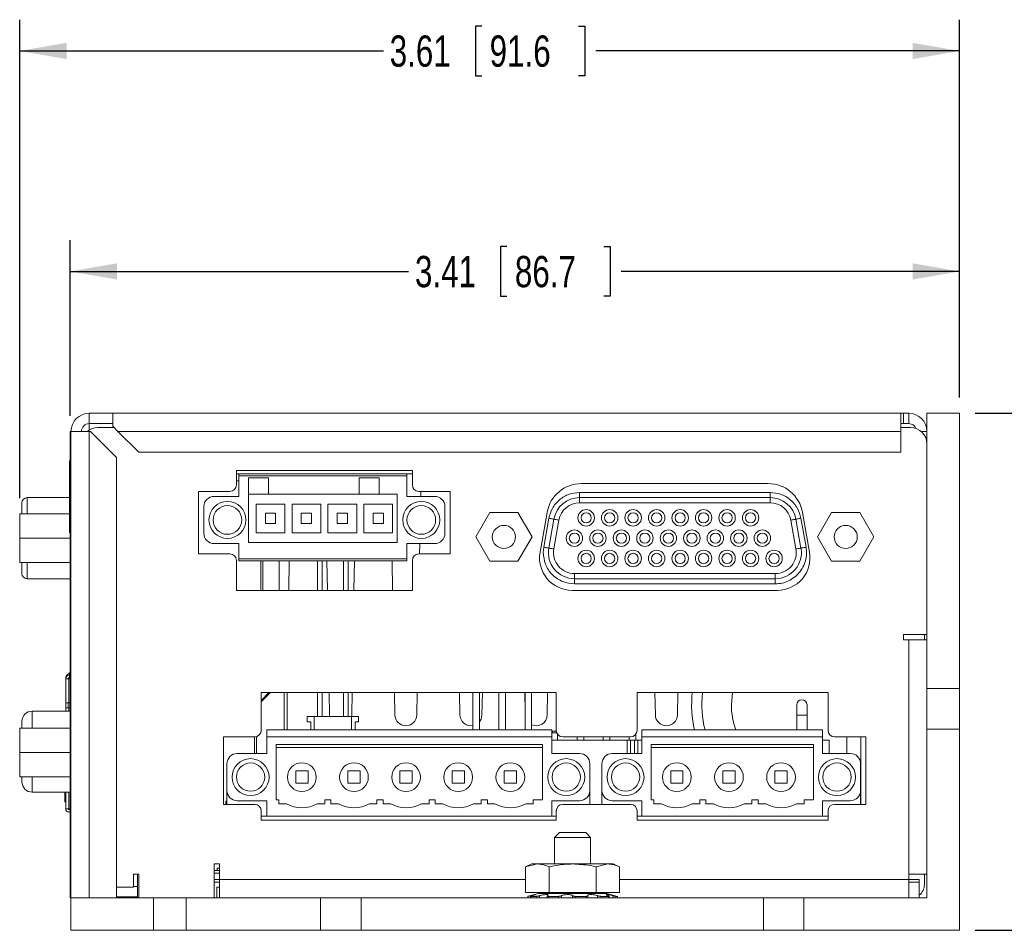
# Model space of a CAD drawing. Header units: inches. Extents: x 0.5 to 21.6, y 0.5 to 16.5.
# Tile 9 of 18: x 13.5 to 17.2, y 4.1 to 7.6. Entities that reach past the tile are written whole.
import ezdxf

# ---------------------------------------------------------------- set-up
doc = ezdxf.new("R2010")
doc.units = ezdxf.units.IN
doc.header["$MEASUREMENT"] = 0
doc.layers.add('2', color=179, linetype='Continuous')
doc.styles.add('SLDTEXTSTYLE1', font='TXT', dxfattribs={"width": 0.75})
doc.dimstyles.new('SLDDIMSTYLE0', dxfattribs={"dimtxt": 0.12, "dimasz": 0.18, "dimexe": 0, "dimexo": 0.0625, "dimgap": 0.03, "dimtad": 0, "dimtih": 1, "dimtoh": 1, "dimrnd": 1e-09, "dimzin": 12, "dimdsep": 46, "dimtxsty": 'SLDTEXTSTYLE1', "dimsah": 1, "dimcen": 0.09, "dimadec": 0, "dimazin": 3, "dimtfac": 1, "dimtofl": 0, "dimtmove": 0, "dimatfit": 3, "dimfxl": 1, "dimfrac": 2, "dimtolj": 1, "dimtzin": 12, "dimarcsym": 0})

# ---------------------------------------------------------------- blocks, each defined once
blk = doc.blocks.new('_D_17')
at = {"layer": '2'}
for p, q in [((17.1368, 6.0967), (18.0368, 6.0967)), ((17.9168, 6.0967), (17.9168, 5.2238)), ((17.8864, 5.1994), (17.862, 5.1994)), ((17.862, 5.1994), (17.862, 5.0089)), ((18.2576, 5.1994), (18.282, 5.1994)), ((18.282, 5.1994), (18.282, 5.0089)), ((17.862, 5.0089), (17.8864, 5.0089)), ((18.282, 5.0089), (18.2576, 5.0089)), ((17.9168, 4.1117), (17.9168, 4.9845)), ((17.1368, 4.1117), (18.0368, 4.1117))]:
    blk.add_line(p, q, dxfattribs=at)
for points in [[(17.9168, 6.0967), (17.8856, 5.9167), (17.9481, 5.9167)], [(17.9168, 4.1117), (17.9481, 4.2917), (17.8856, 4.2917)]]:
    blk.add_solid(points, dxfattribs=at)
at = {"layer": '2', "char_height": 0.12, "attachment_point": 1, "style": 'SLDTEXTSTYLE1'}
for s, insert in [('1.99', (17.5334, 5.1636)), ('50.4', (17.9168, 5.1636))]:
    blk.add_mtext(s, dxfattribs=dict(at, insert=insert))
blk = doc.blocks.new('_D_18')
at = {"layer": '2'}
for p, q in [((13.6638, 6.0867), (13.6638, 6.7611)), ((15.3399, 6.7364), (15.3155, 6.7364)), ((15.3155, 6.7364), (15.3155, 6.5459)), ((15.7111, 6.7364), (15.7355, 6.7364)), ((15.7355, 6.7364), (15.7355, 6.5459)), ((17.0768, 6.1567), (17.0768, 6.7611)), ((13.6638, 6.6411), (14.9625, 6.6411)), ((17.0768, 6.6411), (15.7781, 6.6411)), ((15.3155, 6.5459), (15.3399, 6.5459)), ((15.7355, 6.5459), (15.7111, 6.5459))]:
    blk.add_line(p, q, dxfattribs=at)
for points in [[(13.6638, 6.6411), (13.8438, 6.6099), (13.8438, 6.6724)], [(17.0768, 6.6411), (16.8968, 6.6724), (16.8968, 6.6099)]]:
    blk.add_solid(points, dxfattribs=at)
at = {"layer": '2', "char_height": 0.12, "attachment_point": 1, "style": 'SLDTEXTSTYLE1'}
for s, insert in [('3.41', (14.9869, 6.7006)), ('86.7', (15.3703, 6.7006))]:
    blk.add_mtext(s, dxfattribs=dict(at, insert=insert))
blk = doc.blocks.new('_D_19')
at = {"layer": '2'}
for p, q in [((13.47, 5.7702), (13.47, 7.6075)), ((17.0768, 6.1567), (17.0768, 7.6075)), ((15.2429, 7.5828), (15.2186, 7.5828)), ((15.2186, 7.5828), (15.2186, 7.3923)), ((15.6142, 7.5828), (15.6386, 7.5828)), ((15.6386, 7.5828), (15.6386, 7.3923)), ((13.47, 7.4875), (14.8656, 7.4875)), ((17.0768, 7.4875), (15.6812, 7.4875)), ((15.2186, 7.3923), (15.2429, 7.3923)), ((15.6386, 7.3923), (15.6142, 7.3923))]:
    blk.add_line(p, q, dxfattribs=at)
for points in [[(13.47, 7.4875), (13.65, 7.4563), (13.65, 7.5188)], [(17.0768, 7.4875), (16.8968, 7.5188), (16.8968, 7.4563)]]:
    blk.add_solid(points, dxfattribs=at)
at = {"layer": '2', "char_height": 0.12, "attachment_point": 1, "style": 'SLDTEXTSTYLE1'}
for s, insert in [('3.61', (14.8899, 7.547)), ('91.6', (15.2734, 7.547))]:
    blk.add_mtext(s, dxfattribs=dict(at, insert=insert))

msp = doc.modelspace()

# ---------------------------------------------------------------- linework, layer by layer
at = {"color": 7, "linetype": 'Continuous', "lineweight": 15}
for p, q in [((13.7368, 6.0567), (13.7368, 6.0967)), ((13.7368, 6.0967), (13.8268, 6.0967)), ((13.8268, 6.0967), (16.8518, 6.0967)), ((13.8268, 6.0467), (13.8268, 6.0967)), ((16.8518, 6.0967), (16.8518, 6.0267)), ((16.8618, 6.0967), (16.8518, 6.0967)), ((16.8618, 6.0567), (16.8618, 6.0967)), ((16.8818, 6.0967), (16.8618, 6.0967)), ((16.8818, 6.0567), (16.8818, 6.0967)), ((16.9518, 6.0967), (16.9518, 5.0397)), ((17.0768, 6.0967), (16.9518, 6.0967)), ((17.0768, 5.0397), (17.0768, 6.0967)), ((13.7368, 6.0567), (13.8268, 6.0567)), ((13.7368, 6.0567), (13.7368, 6.0324)), ((16.8618, 6.0567), (16.8518, 6.0567)), ((16.8618, 6.0567), (16.8818, 6.0567)), ((16.9508, 6.0385), (16.9508, 6.0467)), ((16.9508, 6.0467), (16.9518, 6.0467)), ((13.6638, 5.9967), (13.6638, 6.0267)), ((13.6638, 6.0267), (13.6668, 6.0267)), ((13.6668, 4.2367), (13.6668, 6.0267)), ((13.6668, 6.0267), (13.7368, 6.0267)), ((13.7368, 4.2367), (13.7368, 6.0267)), ((13.7418, 6.0267), (13.7368, 6.0267)), ((13.8418, 5.9267), (13.7418, 6.0267)), ((13.7698, 6.0418), (13.8317, 6.0418)), ((13.8468, 6.0267), (13.9268, 5.9467)), ((13.8468, 6.0267), (16.8518, 6.0267)), ((16.8518, 6.0418), (16.8888, 6.0418)), ((16.8518, 5.9467), (16.8518, 6.0267)), ((13.6638, 4.2667), (13.6638, 5.9967)), ((13.6638, 5.9967), (13.6668, 5.9967)), ((13.6668, 4.2667), (13.6668, 5.9967)), ((13.9268, 5.9467), (16.8518, 5.9467)), ((13.6638, 5.9142), (13.6608, 5.9142)), ((13.6608, 5.8977), (13.6608, 5.9142)), ((13.6608, 5.6557), (13.6608, 5.8977)), ((13.6608, 5.8977), (13.6638, 5.8977)), ((13.8418, 4.2367), (13.8418, 5.9267)), ((14.9768, 5.8767), (14.3018, 5.8767)), ((14.3018, 5.8767), (14.3018, 5.8217)), ((14.3105, 5.8642), (14.3018, 5.8642)), ((14.3105, 5.8642), (14.3105, 5.8563)), ((14.9561, 5.8642), (14.3105, 5.8642)), ((14.9561, 5.8563), (14.9561, 5.8642)), ((14.9768, 5.8642), (14.9561, 5.8642)), ((14.9768, 5.8217), (14.9768, 5.8767)), ((14.3105, 5.837), (14.3018, 5.837)), ((14.3105, 5.8563), (14.3105, 5.7776)), ((14.3105, 5.8563), (14.9561, 5.8563)), ((14.4246, 5.8484), (14.3479, 5.8484)), ((14.3479, 5.8484), (14.3479, 5.6004)), ((14.4246, 5.8484), (14.4246, 5.7854)), ((14.8498, 5.8484), (14.7731, 5.8484)), ((14.7731, 5.7854), (14.7731, 5.8484)), ((14.8498, 5.8484), (14.8498, 5.7854)), ((14.9561, 5.8563), (14.9561, 5.7776)), ((16.3422, 5.8267), (15.6259, 5.8267)), ((14.2768, 5.7967), (14.1568, 5.7967)), ((14.1568, 5.7967), (14.1568, 5.5567)), ((14.3479, 5.7854), (14.4246, 5.7854)), ((14.7731, 5.7854), (14.4246, 5.7854)), ((14.7731, 5.7854), (14.8498, 5.7854)), ((14.9187, 5.7854), (14.8498, 5.7854)), ((14.9187, 5.6004), (14.9187, 5.7854)), ((15.1218, 5.7967), (15.0018, 5.7967)), ((15.0088, 5.7776), (15.0091, 5.7967)), ((15.1218, 5.5567), (15.1218, 5.7967)), ((15.6185, 5.7726), (15.6185, 5.7923)), ((15.6185, 5.7923), (16.3502, 5.7923)), ((16.3502, 5.7726), (16.3502, 5.7923)), ((13.4785, 5.7529), (13.4785, 5.7102)), ((13.6608, 5.7726), (13.4982, 5.7726)), ((14.216, 5.7776), (14.3105, 5.7776)), ((14.3774, 5.748), (14.3774, 5.6378)), ((14.4876, 5.748), (14.3774, 5.748)), ((14.4876, 5.6378), (14.4876, 5.748)), ((14.5152, 5.748), (14.5152, 5.6378)), ((14.6254, 5.748), (14.5152, 5.748)), ((14.6254, 5.6378), (14.6254, 5.748)), ((14.653, 5.748), (14.653, 5.6378)), ((14.7632, 5.748), (14.653, 5.748)), ((14.7632, 5.6378), (14.7632, 5.748)), ((14.901, 5.748), (14.7908, 5.748)), ((14.7908, 5.748), (14.7908, 5.6378)), ((14.901, 5.6378), (14.901, 5.748)), ((14.9561, 5.7776), (15.0624, 5.7776)), ((16.3502, 5.7726), (15.6185, 5.7726)), ((15.6185, 5.7726), (15.6185, 5.7529)), ((15.6185, 5.7529), (16.3502, 5.7529)), ((16.3502, 5.7726), (16.3502, 5.7529)), ((13.47, 5.7102), (13.6608, 5.7102)), ((13.47, 5.6167), (13.47, 5.7102)), ((14.1766, 5.6358), (14.1766, 5.7382)), ((14.4522, 5.7126), (14.4128, 5.7126)), ((14.4128, 5.7126), (14.4128, 5.6732)), ((14.4522, 5.6732), (14.4522, 5.7126)), ((14.59, 5.7126), (14.5506, 5.7126)), ((14.5506, 5.7126), (14.5506, 5.6732)), ((14.59, 5.6732), (14.59, 5.7126)), ((14.7278, 5.7126), (14.6884, 5.7126)), ((14.6884, 5.7126), (14.6884, 5.6732)), ((14.7278, 5.6732), (14.7278, 5.7126)), ((14.8262, 5.7126), (14.8262, 5.6732)), ((14.8656, 5.7126), (14.8262, 5.7126)), ((14.8656, 5.6732), (14.8656, 5.7126)), ((15.1018, 5.7382), (15.1018, 5.6358)), ((15.2741, 5.7152), (15.2201, 5.6217)), ((15.3821, 5.7152), (15.2741, 5.7152)), ((15.4361, 5.6217), (15.3821, 5.7152)), ((15.4939, 5.7159), (15.467, 5.5634)), ((16.501, 5.5634), (16.4741, 5.7159)), ((16.5859, 5.7152), (16.532, 5.6217)), ((16.6939, 5.7152), (16.5859, 5.7152)), ((16.7479, 5.6217), (16.6939, 5.7152)), ((14.4128, 5.6732), (14.4522, 5.6732)), ((14.5506, 5.6732), (14.59, 5.6732)), ((14.6884, 5.6732), (14.7278, 5.6732)), ((14.8262, 5.6732), (14.8656, 5.6732)), ((15.4811, 5.5824), (15.5006, 5.6934)), ((15.52, 5.69), (15.5005, 5.579)), ((15.5198, 5.5756), (15.5394, 5.6866)), ((16.4293, 5.6866), (16.4489, 5.5756)), ((16.4683, 5.579), (16.4487, 5.69)), ((16.4681, 5.6934), (16.4877, 5.5824)), ((13.6608, 5.6557), (13.6638, 5.6557)), ((13.6608, 5.6392), (13.6608, 5.6557)), ((13.6608, 5.6392), (13.6638, 5.6392)), ((14.3774, 5.6378), (14.4876, 5.6378)), ((14.5152, 5.6378), (14.6254, 5.6378)), ((14.653, 5.6378), (14.7632, 5.6378)), ((14.7908, 5.6378), (14.901, 5.6378)), ((13.47, 5.5232), (13.47, 5.6167)), ((13.47, 5.6167), (13.6638, 5.6167)), ((14.3105, 5.5964), (14.216, 5.5964)), ((14.3105, 5.5374), (14.3105, 5.5964)), ((14.3479, 5.6004), (14.9187, 5.6004)), ((15.0624, 5.5964), (14.9561, 5.5964)), ((14.9561, 5.5964), (14.9561, 5.5374)), ((15.0049, 5.5567), (15.0056, 5.5964)), ((15.2201, 5.6217), (15.2741, 5.5282)), ((15.3821, 5.5282), (15.4361, 5.6217)), ((16.532, 5.6217), (16.5859, 5.5282)), ((16.6939, 5.5282), (16.7479, 5.6217)), ((14.1568, 5.5567), (14.2768, 5.5567)), ((15.0018, 5.5567), (15.1218, 5.5567)), ((15.4793, 5.5616), (15.4811, 5.5824)), ((13.47, 5.5232), (13.6638, 5.5232)), ((13.4785, 5.5232), (13.4785, 5.4813)), ((14.3018, 5.5317), (14.3018, 5.4167)), ((14.9561, 5.5374), (14.3105, 5.5374)), ((14.3105, 5.5374), (14.3105, 5.5295)), ((14.3105, 5.5295), (14.9561, 5.5295)), ((14.403, 5.5295), (14.403, 5.4167)), ((14.4656, 5.5295), (14.4656, 5.4167)), ((14.5025, 5.4167), (14.5044, 5.5295)), ((14.6128, 5.5295), (14.6128, 5.4167)), ((14.6308, 5.5295), (14.6308, 5.4167)), ((14.6492, 5.5295), (14.6512, 5.4167)), ((14.7128, 5.5295), (14.7128, 5.4167)), ((14.7308, 5.5295), (14.7308, 5.4167)), ((14.7525, 5.4167), (14.7544, 5.5295)), ((14.8992, 5.5295), (14.9012, 5.4167)), ((14.9561, 5.5374), (14.9561, 5.5295)), ((14.9768, 5.4167), (14.9768, 5.5317)), ((15.2741, 5.5282), (15.3821, 5.5282)), ((16.5859, 5.5282), (16.6939, 5.5282)), ((15.5989, 5.4813), (15.5989, 5.4616)), ((16.3698, 5.4813), (15.5989, 5.4813)), ((16.3698, 5.4616), (16.3698, 5.4813)), ((13.4982, 5.4616), (13.6638, 5.4616)), ((15.5989, 5.4616), (16.3698, 5.4616)), ((15.5989, 5.4419), (15.5989, 5.4616)), ((16.3698, 5.4419), (15.5989, 5.4419)), ((16.3698, 5.4616), (16.3698, 5.4419)), ((14.3018, 5.4167), (14.9768, 5.4167)), ((15.5901, 5.4167), (16.3779, 5.4167)), ((16.9518, 5.2467), (16.8618, 5.2467)), ((16.8618, 5.2467), (16.8618, 5.2267)), ((16.8618, 5.2267), (16.8818, 5.2267)), ((16.8818, 4.3267), (16.8818, 5.2267)), ((16.8818, 5.2267), (16.9518, 5.2267)), ((16.9418, 5.2267), (16.9418, 5.2467)), ((13.6638, 5.1013), (13.6617, 5.1)), ((13.6467, 4.9856), (13.6467, 5.0777)), ((13.6467, 5.0777), (13.6585, 5.0777)), ((13.6617, 5.1), (13.6585, 5.0982)), ((13.6585, 5.0982), (13.6624, 5.0915)), ((13.6585, 5.0777), (13.6585, 4.9856)), ((13.6585, 5.0777), (13.6638, 5.0777)), ((13.6605, 5.0915), (13.6605, 5.0817)), ((13.6638, 5.0915), (13.6605, 5.0915)), ((13.6605, 5.0817), (13.6638, 5.0817)), ((13.6638, 5.0963), (13.6617, 5.1)), ((13.6624, 5.0777), (13.6624, 5.0797)), ((13.6624, 5.0797), (13.6638, 5.0797)), ((17.0768, 5.0397), (16.9518, 5.0397)), ((16.9518, 4.8837), (16.9518, 5.0397)), ((17.0768, 4.8837), (17.0768, 5.0397)), ((15.5293, 5.0242), (14.3968, 5.0242)), ((14.3968, 5.0242), (14.3968, 4.8792)), ((14.3968, 4.9889), (14.4321, 5.0242)), ((14.4266, 5.0242), (14.3968, 4.9944)), ((14.4967, 5.0242), (14.4967, 4.8809)), ((14.6128, 5.0242), (14.6128, 4.9322)), ((14.6308, 5.0242), (14.6308, 4.9322)), ((14.658, 5.0242), (14.6595, 4.9382)), ((14.7128, 5.0242), (14.7128, 4.9322)), ((14.7308, 5.0242), (14.7308, 4.9322)), ((14.7441, 4.9382), (14.7456, 5.0242)), ((14.908, 5.0242), (14.9095, 4.9382)), ((14.9941, 4.9382), (14.9956, 5.0242)), ((15.158, 5.0242), (15.1595, 4.9382)), ((15.2093, 4.8809), (15.2093, 5.0242)), ((15.2343, 4.8809), (15.2343, 5.0242)), ((15.2441, 4.9382), (15.2456, 5.0242)), ((15.3093, 4.8809), (15.3093, 5.0242)), ((15.3343, 4.8809), (15.3343, 5.0242)), ((15.408, 5.0242), (15.4093, 4.9509)), ((15.4093, 4.8809), (15.4093, 5.0242)), ((15.4343, 4.8809), (15.4343, 5.0242)), ((15.4941, 4.9382), (15.4956, 5.0242)), ((15.5293, 4.8792), (15.5293, 5.0242)), ((16.5721, 5.0242), (15.8391, 5.0242)), ((15.8391, 5.0242), (15.8391, 4.8792)), ((15.908, 5.0242), (15.9095, 4.9382)), ((15.9941, 4.9382), (15.9956, 5.0242)), ((16.2012, 4.9771), (16.2053, 5.0242)), ((16.5721, 4.8792), (16.5721, 5.0242)), ((13.5179, 4.9531), (13.6638, 4.9531)), ((13.6585, 4.9856), (13.6467, 4.9856)), ((13.6467, 4.9856), (13.6467, 4.9659)), ((13.6467, 4.9531), (13.6467, 4.9659)), ((13.6467, 4.9659), (13.6581, 4.9659)), ((13.6565, 4.9659), (13.6565, 4.9856)), ((13.6581, 4.9659), (13.6581, 4.9657)), ((13.6632, 4.9659), (13.6581, 4.9659)), ((13.6581, 4.9657), (13.6585, 4.9657)), ((13.6581, 4.9657), (13.6632, 4.9657)), ((13.6638, 4.9856), (13.6585, 4.9856)), ((13.6638, 4.9654), (13.6585, 4.9657)), ((13.6585, 4.9657), (13.6634, 4.9657)), ((13.6624, 4.9659), (13.6624, 4.9856)), ((13.6632, 4.9657), (13.6632, 4.9659)), ((13.6634, 4.9657), (13.6632, 4.9657)), ((13.6638, 4.9657), (13.6634, 4.9657)), ((16.4521, 4.9771), (16.4521, 4.9377)), ((16.4915, 4.9377), (16.4915, 4.9771)), ((14.5738, 4.9122), (14.5738, 4.9322)), ((14.5738, 4.9322), (14.5998, 4.9322)), ((14.5738, 4.9122), (14.5868, 4.9122)), ((14.5868, 4.9122), (14.5868, 4.8809)), ((14.5998, 4.8809), (14.5998, 4.9322)), ((14.5998, 4.9322), (14.7438, 4.9322)), ((14.6595, 4.9382), (14.6601, 4.9322)), ((14.7436, 4.9322), (14.7441, 4.9382)), ((14.7438, 4.8809), (14.7438, 4.9322)), ((14.7438, 4.9322), (14.7698, 4.9322)), ((14.7568, 4.9122), (14.7698, 4.9122)), ((14.7568, 4.8809), (14.7568, 4.9122)), ((14.7698, 4.9122), (14.7698, 4.9322)), ((16.4521, 4.9377), (16.4521, 4.8809)), ((16.4915, 4.8809), (16.4915, 4.9377)), ((13.47, 4.7947), (13.47, 4.8882)), ((13.47, 4.8882), (13.6638, 4.8882)), ((14.419, 4.8545), (14.419, 4.8809)), ((14.419, 4.8809), (15.5123, 4.8809)), ((15.5123, 4.8809), (15.5123, 4.8545)), ((15.5123, 4.8726), (15.5163, 4.8767)), ((15.5163, 4.8767), (15.5273, 4.8767)), ((15.5298, 4.8742), (15.5273, 4.8767)), ((15.858, 4.8545), (15.858, 4.8809)), ((15.858, 4.8809), (16.5513, 4.8809)), ((16.5513, 4.8809), (16.5513, 4.8545)), ((16.9518, 4.8837), (16.9518, 4.2367)), ((17.0768, 4.8837), (16.9518, 4.8837)), ((17.0768, 4.1117), (17.0768, 4.8837)), ((14.3718, 4.8542), (14.2518, 4.8542)), ((14.2518, 4.8542), (14.2518, 4.5952)), ((14.3711, 4.8542), (14.3711, 4.7903)), ((14.3786, 4.8551), (14.3786, 4.7903)), ((14.419, 4.7903), (14.419, 4.8545)), ((14.419, 4.8545), (15.5123, 4.8545)), ((15.5312, 4.8697), (15.5123, 4.8697)), ((15.5123, 4.7903), (15.5123, 4.8545)), ((15.5123, 4.8422), (15.8013, 4.8422)), ((15.5343, 4.8642), (15.5343, 4.8422)), ((15.8141, 4.8542), (15.5543, 4.8542)), ((15.6093, 4.8542), (15.6093, 4.8422)), ((15.6343, 4.8542), (15.6343, 4.8422)), ((15.7093, 4.8542), (15.7093, 4.8422)), ((15.7343, 4.8542), (15.7343, 4.8422)), ((15.8013, 4.8422), (15.8013, 4.7903)), ((15.8013, 4.8422), (15.8143, 4.8422)), ((15.8093, 4.8542), (15.8093, 4.8422)), ((15.8143, 4.8422), (15.8143, 4.7903)), ((15.8143, 4.8422), (15.8293, 4.8422)), ((15.8293, 4.7903), (15.8293, 4.8422)), ((15.8293, 4.8422), (15.8423, 4.8422)), ((15.8343, 4.8644), (15.8343, 4.8422)), ((15.8423, 4.7903), (15.8423, 4.8422)), ((15.8423, 4.8422), (15.858, 4.8422)), ((15.858, 4.7903), (15.858, 4.8545)), ((15.858, 4.8545), (16.5513, 4.8545)), ((16.5513, 4.7903), (16.5513, 4.8545)), ((16.5513, 4.8422), (16.5768, 4.8422)), ((16.5768, 4.8422), (16.5768, 4.7903)), ((16.7171, 4.8542), (16.5971, 4.8542)), ((16.6436, 4.7903), (16.6436, 4.8542)), ((16.6977, 4.5952), (16.6977, 4.8542)), ((16.7171, 4.5952), (16.7171, 4.8542)), ((15.4768, 4.8245), (14.4544, 4.8245)), ((14.4544, 4.8245), (14.4544, 4.6132)), ((14.4544, 4.8139), (15.4768, 4.8139)), ((15.4768, 4.6132), (15.4768, 4.8245)), ((16.5158, 4.8245), (15.8934, 4.8245)), ((15.8934, 4.8245), (15.8934, 4.6132)), ((15.8934, 4.8139), (16.5158, 4.8139)), ((16.5158, 4.6132), (16.5158, 4.8245)), ((13.47, 4.7012), (13.47, 4.7947)), ((13.47, 4.7947), (13.6638, 4.7947)), ((14.3048, 4.7903), (14.419, 4.7903)), ((15.5123, 4.7903), (15.6186, 4.7903)), ((15.7438, 4.7903), (15.858, 4.7903)), ((16.5513, 4.7903), (16.6576, 4.7903)), ((14.2654, 4.6486), (14.2654, 4.751)), ((14.5292, 4.7234), (14.5292, 4.6761)), ((14.5764, 4.7234), (14.5292, 4.7234)), ((14.5764, 4.6761), (14.5764, 4.7234)), ((14.7292, 4.7234), (14.7292, 4.6761)), ((14.7764, 4.7234), (14.7292, 4.7234)), ((14.7764, 4.6761), (14.7764, 4.7234)), ((14.9292, 4.7234), (14.9292, 4.6761)), ((14.9764, 4.7234), (14.9292, 4.7234)), ((14.9764, 4.6761), (14.9764, 4.7234)), ((15.1292, 4.7234), (15.1292, 4.6761)), ((15.1764, 4.7234), (15.1292, 4.7234)), ((15.1764, 4.6761), (15.1764, 4.7234)), ((15.3292, 4.7234), (15.3292, 4.6761)), ((15.3764, 4.7234), (15.3292, 4.7234)), ((15.3764, 4.6761), (15.3764, 4.7234)), ((15.6579, 4.751), (15.6579, 4.6486)), ((15.7044, 4.6486), (15.7044, 4.751)), ((15.9682, 4.7234), (15.9682, 4.6761)), ((16.0154, 4.7234), (15.9682, 4.7234)), ((16.0154, 4.6761), (16.0154, 4.7234)), ((16.1682, 4.7234), (16.1682, 4.6761)), ((16.2154, 4.7234), (16.1682, 4.7234)), ((16.2154, 4.6761), (16.2154, 4.7234)), ((16.3682, 4.7234), (16.3682, 4.6761)), ((16.4154, 4.7234), (16.3682, 4.7234)), ((16.4154, 4.6761), (16.4154, 4.7234)), ((16.6969, 4.751), (16.6969, 4.6486)), ((13.47, 4.7012), (13.6638, 4.7012)), ((14.2654, 4.6486), (14.2654, 4.5952)), ((14.5292, 4.6761), (14.5764, 4.6761)), ((14.7292, 4.6761), (14.7764, 4.6761)), ((14.9292, 4.6761), (14.9764, 4.6761)), ((15.1292, 4.6761), (15.1764, 4.6761)), ((15.3292, 4.6761), (15.3764, 4.6761)), ((15.6579, 4.5952), (15.6579, 4.6486)), ((15.7044, 4.6486), (15.7044, 4.5952)), ((15.9682, 4.6761), (16.0154, 4.6761)), ((16.1682, 4.6761), (16.2154, 4.6761)), ((16.3682, 4.6761), (16.4154, 4.6761)), ((16.6969, 4.5952), (16.6969, 4.6486)), ((13.6638, 4.6421), (13.5179, 4.6421)), ((13.6427, 4.6421), (13.6427, 4.6053)), ((13.6467, 4.5785), (13.6467, 4.6421)), ((14.4544, 4.6132), (14.4646, 4.6132)), ((14.4646, 4.5974), (14.4646, 4.6132)), ((14.641, 4.6132), (14.641, 4.5974)), ((14.641, 4.6132), (14.6646, 4.6132)), ((14.6646, 4.5974), (14.6646, 4.6132)), ((14.841, 4.6132), (14.841, 4.5974)), ((14.841, 4.6132), (14.8646, 4.6132)), ((14.8646, 4.5974), (14.8646, 4.6132)), ((15.041, 4.6132), (15.041, 4.5974)), ((15.041, 4.6132), (15.0646, 4.6132)), ((15.0646, 4.5974), (15.0646, 4.6132)), ((15.241, 4.6132), (15.241, 4.5974)), ((15.241, 4.6132), (15.2646, 4.6132)), ((15.2646, 4.5974), (15.2646, 4.6132)), ((15.441, 4.6132), (15.441, 4.5974)), ((15.441, 4.6132), (15.4768, 4.6132)), ((15.8934, 4.6132), (15.9036, 4.6132)), ((15.9036, 4.5974), (15.9036, 4.6132)), ((16.08, 4.6132), (16.08, 4.5974)), ((16.08, 4.6132), (16.1036, 4.6132)), ((16.1036, 4.5974), (16.1036, 4.6132)), ((16.28, 4.6132), (16.28, 4.5974)), ((16.28, 4.6132), (16.3036, 4.6132)), ((16.3036, 4.5974), (16.3036, 4.6132)), ((16.48, 4.6132), (16.48, 4.5974)), ((16.48, 4.6132), (16.5158, 4.6132)), ((13.6427, 4.6053), (13.6467, 4.6053)), ((13.6585, 4.5785), (13.6467, 4.5785)), ((13.6467, 4.5785), (13.6467, 4.5777)), ((13.6565, 4.5777), (13.6565, 4.5785)), ((13.6638, 4.5785), (13.6585, 4.5785)), ((13.6638, 4.5758), (13.6585, 4.5758)), ((13.6624, 4.5777), (13.6624, 4.5785)), ((13.6624, 4.5777), (13.6638, 4.5777)), ((14.2518, 4.5952), (14.3718, 4.5952)), ((14.2654, 4.608), (14.2609, 4.608)), ((14.2609, 4.608), (14.2609, 4.5952)), ((14.419, 4.6092), (14.3048, 4.6092)), ((14.419, 4.5502), (14.419, 4.6092)), ((14.4939, 4.5974), (14.4646, 4.5974)), ((14.641, 4.5974), (14.6117, 4.5974)), ((14.6939, 4.5974), (14.6646, 4.5974)), ((14.841, 4.5974), (14.8117, 4.5974)), ((14.8939, 4.5974), (14.8646, 4.5974)), ((15.041, 4.5974), (15.0117, 4.5974)), ((15.0939, 4.5974), (15.0646, 4.5974)), ((15.241, 4.5974), (15.2117, 4.5974)), ((15.2939, 4.5974), (15.2646, 4.5974)), ((15.441, 4.5974), (15.4117, 4.5974)), ((15.5123, 4.5502), (15.5123, 4.6092)), ((15.6186, 4.6092), (15.5123, 4.6092)), ((15.5543, 4.5952), (15.8141, 4.5952)), ((15.858, 4.6092), (15.7438, 4.6092)), ((15.858, 4.5502), (15.858, 4.6092)), ((15.9329, 4.5974), (15.9036, 4.5974)), ((16.08, 4.5974), (16.0507, 4.5974)), ((16.1329, 4.5974), (16.1036, 4.5974)), ((16.28, 4.5974), (16.2507, 4.5974)), ((16.3329, 4.5974), (16.3036, 4.5974)), ((16.48, 4.5974), (16.4507, 4.5974)), ((16.5513, 4.5502), (16.5513, 4.6092)), ((16.6576, 4.6092), (16.5513, 4.6092)), ((16.5971, 4.5952), (16.7171, 4.5952)), ((13.6585, 4.5659), (13.6638, 4.5659)), ((14.3968, 4.5702), (14.3968, 4.5342)), ((14.3968, 4.5502), (14.419, 4.5502)), ((14.419, 4.5502), (15.5123, 4.5502)), ((15.5123, 4.5502), (15.5293, 4.5502)), ((15.5293, 4.5342), (15.5293, 4.5702)), ((15.8391, 4.5702), (15.8391, 4.5342)), ((15.8391, 4.5502), (15.858, 4.5502)), ((15.858, 4.5502), (16.5513, 4.5502)), ((16.5513, 4.5502), (16.5721, 4.5502)), ((16.5721, 4.5342), (16.5721, 4.5702)), ((14.3968, 4.5342), (15.5293, 4.5342)), ((15.8391, 4.5342), (16.5721, 4.5342)), ((15.5414, 4.4867), (15.5228, 4.4681)), ((15.5228, 4.4681), (15.5228, 4.3664)), ((15.6608, 4.4681), (15.5228, 4.4681)), ((15.6422, 4.4867), (15.5414, 4.4867)), ((15.6608, 4.4681), (15.6422, 4.4867)), ((15.6608, 4.3664), (15.6608, 4.4681)), ((14.2168, 4.3667), (14.2368, 4.3667)), ((14.2168, 4.2367), (14.2168, 4.3667)), ((14.2283, 4.3497), (14.2283, 4.3417)), ((14.2283, 4.3497), (14.2368, 4.3497)), ((14.2368, 4.3667), (14.2368, 4.3067)), ((15.4356, 4.3664), (15.4114, 4.3552)), ((15.4114, 4.3552), (15.4565, 4.3664)), ((15.4114, 4.3552), (15.4114, 4.2571)), ((15.4565, 4.3664), (15.4356, 4.3664)), ((15.4565, 4.3664), (15.5918, 4.3664)), ((15.5016, 4.3552), (15.5016, 4.2571)), ((15.7271, 4.3664), (15.5918, 4.3664)), ((15.682, 4.3552), (15.7271, 4.3664)), ((15.682, 4.3552), (15.682, 4.2571)), ((15.7481, 4.3664), (15.7271, 4.3664)), ((15.7722, 4.3552), (15.7481, 4.3664)), ((15.7722, 4.3552), (15.7722, 4.2571)), ((13.9268, 4.3267), (13.9068, 4.3267)), ((13.9068, 4.3267), (13.9068, 4.2767)), ((13.9218, 4.3267), (13.9218, 4.2367)), ((13.9268, 4.2367), (13.9268, 4.3267)), ((14.2168, 4.3417), (14.2368, 4.3417)), ((14.2168, 4.3307), (14.2368, 4.3307)), ((16.8818, 4.3267), (16.8818, 4.3067)), ((16.9518, 4.3267), (16.8818, 4.3267)), ((16.9418, 4.2867), (16.9418, 4.3267)), ((13.8418, 4.2767), (13.9068, 4.2767)), ((13.9218, 4.2797), (13.9068, 4.2797)), ((14.2168, 4.3067), (14.2368, 4.3067)), ((14.2168, 4.2967), (14.2368, 4.2967)), ((14.2268, 4.2367), (14.2268, 4.2767)), ((14.2268, 4.2767), (14.2368, 4.2767)), ((14.2368, 4.2367), (14.2368, 4.3067)), ((16.8818, 4.3067), (16.8818, 4.2367)), ((16.8818, 4.3067), (16.9218, 4.3067)), ((16.8818, 4.2967), (16.9218, 4.2967)), ((16.9218, 4.3067), (16.9218, 4.2967)), ((16.9218, 4.2367), (16.9218, 4.3067)), ((13.6638, 4.2667), (13.6668, 4.2667)), ((13.6638, 4.2367), (13.6638, 4.2667)), ((13.6638, 4.2367), (13.6668, 4.2367)), ((13.6668, 4.1117), (13.6668, 4.2367)), ((13.9838, 4.2367), (13.6668, 4.2367)), ((13.9218, 4.2397), (13.8418, 4.2397)), ((13.9838, 4.1117), (13.9838, 4.2367)), ((14.1088, 4.2367), (13.9838, 4.2367)), ((14.1088, 4.1117), (14.1088, 4.2367)), ((14.6238, 4.2367), (14.1088, 4.2367)), ((14.6238, 4.1117), (14.6238, 4.2367)), ((14.6238, 4.2367), (14.7798, 4.2367)), ((14.7798, 4.1117), (14.7798, 4.2367)), ((16.3238, 4.2367), (14.7798, 4.2367)), ((15.4114, 4.2571), (15.5016, 4.2571)), ((15.4214, 4.2367), (15.42, 4.242)), ((15.4605, 4.2529), (15.4202, 4.2421)), ((15.4308, 4.2422), (15.4321, 4.2367)), ((15.4318, 4.242), (15.452, 4.242)), ((15.4605, 4.2529), (15.7232, 4.2529)), ((15.4939, 4.2431), (15.4947, 4.2367)), ((15.4993, 4.242), (15.5375, 4.242)), ((15.5016, 4.2571), (15.682, 4.2571)), ((15.5024, 4.2571), (15.5024, 4.2529)), ((15.6021, 4.242), (15.6437, 4.242)), ((15.6505, 4.2443), (15.6502, 4.2367)), ((15.6812, 4.2529), (15.6812, 4.2571)), ((15.682, 4.2571), (15.7722, 4.2571)), ((15.701, 4.242), (15.7301, 4.242)), ((15.7635, 4.2421), (15.7232, 4.2529)), ((15.7311, 4.2367), (15.7324, 4.2425)), ((15.7582, 4.242), (15.7637, 4.242)), ((15.7623, 4.2367), (15.7637, 4.242)), ((15.7637, 4.242), (15.7635, 4.2421)), ((16.3238, 4.1117), (16.3238, 4.2367)), ((16.3238, 4.2367), (16.4798, 4.2367)), ((16.9518, 4.2367), (16.4798, 4.2367)), ((16.4798, 4.1117), (16.4798, 4.2367)), ((13.9838, 4.1117), (13.6668, 4.1117)), ((14.1088, 4.1117), (13.9838, 4.1117)), ((14.1088, 4.1117), (14.6238, 4.1117)), ((14.6238, 4.1117), (14.7798, 4.1117)), ((14.7798, 4.1117), (16.3238, 4.1117)), ((16.3238, 4.1117), (16.4798, 4.1117)), ((16.4798, 4.1117), (17.0768, 4.1117))]:
    msp.add_line(p, q, dxfattribs=at)
at = {"color": 8, "linetype": 'Continuous', "lineweight": 15}
for p, q in [((16.9297, 6.0267), (16.9518, 6.0267)), ((13.4982, 5.7726), (13.4982, 5.7102)), ((13.4982, 5.5232), (13.4982, 5.4616)), ((14.3951, 5.4167), (14.3951, 5.5295)), ((14.4849, 4.8809), (14.4849, 5.0242)), ((13.5179, 4.9531), (13.5179, 4.8882)), ((13.6585, 4.9657), (13.6585, 4.9531)), ((16.4521, 4.9377), (16.4915, 4.9377)), ((13.5179, 4.7012), (13.5179, 4.6421)), ((13.6585, 4.6421), (13.6585, 4.5785)), ((15.4114, 4.3067), (14.2368, 4.3067)), ((16.8818, 4.3067), (15.7722, 4.3067)), ((15.4289, 4.2443), (15.4303, 4.2367)), ((15.4318, 4.242), (15.4331, 4.2367)), ((15.4533, 4.2367), (15.452, 4.242)), ((15.4651, 4.2443), (15.4664, 4.2367)), ((15.4993, 4.242), (15.4999, 4.2367)), ((15.5381, 4.2367), (15.5375, 4.242)), ((15.5498, 4.2443), (15.5504, 4.2367)), ((15.5914, 4.2367), (15.5916, 4.2443)), ((15.6021, 4.242), (15.6019, 4.2367)), ((15.6434, 4.2367), (15.6437, 4.242)), ((15.6866, 4.2367), (15.6876, 4.2443)), ((15.701, 4.242), (15.7, 4.2367)), ((15.729, 4.2367), (15.7301, 4.242)), ((15.7456, 4.2367), (15.747, 4.2443)), ((15.7582, 4.242), (15.7567, 4.2367))]:
    msp.add_line(p, q, dxfattribs=at)
at = {"color": 7, "linetype": 'Continuous', "lineweight": 15, "flags": 128}
for points in [[(13.8268, 6.0467), (13.8334, 6.0401), (13.8401, 6.0334), (13.8468, 6.0267)], [(15.52, 5.69), (15.5197, 5.6901), (15.5186, 5.6903), (15.5168, 5.6906), (15.5144, 5.691), (15.5114, 5.6915), (15.5081, 5.6921), (15.5044, 5.6927), (15.5006, 5.6934)], [(15.52, 5.69), (15.5204, 5.6899), (15.5215, 5.6897), (15.5233, 5.6894), (15.5257, 5.689), (15.5287, 5.6885), (15.532, 5.6879), (15.5356, 5.6872), (15.5394, 5.6866)], [(16.4487, 5.69), (16.4483, 5.6899), (16.4472, 5.6897), (16.4454, 5.6894), (16.443, 5.689), (16.4401, 5.6885), (16.4367, 5.6879), (16.4331, 5.6872), (16.4293, 5.6866)], [(16.4487, 5.69), (16.4491, 5.6901), (16.4502, 5.6903), (16.452, 5.6906), (16.4544, 5.691), (16.4573, 5.6915), (16.4607, 5.6921), (16.4643, 5.6927), (16.4681, 5.6934)], [(15.5005, 5.579), (15.5001, 5.579), (15.499, 5.5792), (15.4972, 5.5795), (15.4948, 5.58), (15.4918, 5.5805), (15.4885, 5.5811), (15.4849, 5.5817), (15.4811, 5.5824)], [(15.5005, 5.579), (15.5008, 5.5789), (15.5019, 5.5787), (15.5037, 5.5784), (15.5061, 5.578), (15.5091, 5.5775), (15.5124, 5.5769), (15.5161, 5.5762), (15.5198, 5.5756)], [(16.4683, 5.579), (16.4679, 5.5789), (16.4668, 5.5787), (16.465, 5.5784), (16.4626, 5.578), (16.4597, 5.5775), (16.4563, 5.5769), (16.4527, 5.5762), (16.4489, 5.5756)], [(16.4683, 5.579), (16.4687, 5.579), (16.4698, 5.5792), (16.4716, 5.5795), (16.474, 5.58), (16.4769, 5.5805), (16.4803, 5.5811), (16.4839, 5.5817), (16.4877, 5.5824)], [(15.2343, 4.9119), (15.2407, 4.9223), (15.2441, 4.9382)]]:
    msp.add_lwpolyline(points, dxfattribs=at)
at = {"color": 7, "linetype": 'Continuous', "lineweight": 15}
for centre, radius in [((14.2672, 5.687), 0.0709), ((15.0112, 5.687), 0.0709), ((14.2672, 5.687), 0.0551), ((15.0112, 5.687), 0.0551), ((15.6438, 5.6951), 0.0315), ((15.6438, 5.6951), 0.0197), ((15.734, 5.6951), 0.0315), ((15.734, 5.6951), 0.0197), ((15.8241, 5.6951), 0.0315), ((15.8241, 5.6951), 0.0197), ((15.9143, 5.6951), 0.0315), ((15.9143, 5.6951), 0.0197), ((16.0045, 5.6951), 0.0315), ((16.0045, 5.6951), 0.0197), ((16.0946, 5.6951), 0.0315), ((16.0946, 5.6951), 0.0197), ((16.1848, 5.6951), 0.0315), ((16.1848, 5.6951), 0.0197), ((16.2749, 5.6951), 0.0315), ((16.2749, 5.6951), 0.0197), ((15.3281, 5.6217), 0.0445), ((15.5987, 5.6171), 0.0315), ((15.5987, 5.6171), 0.0197), ((15.6889, 5.6171), 0.0315), ((15.6889, 5.6171), 0.0197), ((15.7791, 5.6171), 0.0315), ((15.7791, 5.6171), 0.0197), ((15.8692, 5.6171), 0.0315), ((15.8692, 5.6171), 0.0197), ((15.9594, 5.6171), 0.0315), ((15.9594, 5.6171), 0.0197), ((16.0495, 5.6171), 0.0315), ((16.0495, 5.6171), 0.0197), ((16.1397, 5.6171), 0.0315), ((16.1397, 5.6171), 0.0197), ((16.2298, 5.6171), 0.0315), ((16.2298, 5.6171), 0.0197), ((16.32, 5.6171), 0.0315), ((16.32, 5.6171), 0.0197), ((16.6399, 5.6217), 0.0445), ((15.6438, 5.5392), 0.0315), ((15.6438, 5.5392), 0.0197), ((15.734, 5.5392), 0.0315), ((15.734, 5.5392), 0.0197), ((15.8241, 5.5392), 0.0315), ((15.8241, 5.5392), 0.0197), ((15.9143, 5.5392), 0.0315), ((15.9143, 5.5392), 0.0197), ((16.0045, 5.5392), 0.0315), ((16.0045, 5.5392), 0.0197), ((16.0946, 5.5392), 0.0315), ((16.0946, 5.5392), 0.0197), ((16.1848, 5.5392), 0.0315), ((16.1848, 5.5392), 0.0197), ((16.2749, 5.5392), 0.0315), ((16.2749, 5.5392), 0.0197), ((16.3651, 5.5392), 0.0315), ((16.3651, 5.5392), 0.0197), ((14.356, 4.6998), 0.0709), ((15.5674, 4.6998), 0.0709), ((15.795, 4.6998), 0.0709), ((16.6064, 4.6998), 0.0709), ((14.356, 4.6998), 0.0543), ((14.5528, 4.6998), 0.0551), ((14.7528, 4.6998), 0.0551), ((14.9528, 4.6998), 0.0551), ((15.1528, 4.6998), 0.0551), ((15.3528, 4.6998), 0.0551), ((15.5674, 4.6998), 0.0543), ((15.795, 4.6998), 0.0543), ((15.9918, 4.6998), 0.0551), ((16.1918, 4.6998), 0.0551), ((16.3918, 4.6998), 0.0551), ((16.6064, 4.6998), 0.0543)]:
    msp.add_circle(centre, radius, dxfattribs=at)
for centre, radius, start, end in [((13.7368, 6.0267), 0.07, 90, 180), ((16.8818, 6.0267), 0.07, 0, 90), ((13.7368, 6.0267), 0.03, 90, 180), ((16.8818, 6.0267), 0.03, 22.7833, 90), ((13.7698, 5.9788), 0.063, 90, 130.5093), ((16.8888, 5.9788), 0.063, 0, 90), ((14.2768, 5.8217), 0.025, 270, 0), ((15.0018, 5.8217), 0.025, 180, 270), ((15.6259, 5.6927), 0.134, 90, 170), ((16.3422, 5.6927), 0.134, 10, 90), ((13.4982, 5.7529), 0.0197, 90, 180), ((14.216, 5.7382), 0.0394, 90, 180), ((15.0624, 5.7382), 0.0394, 0, 90), ((15.6185, 5.6726), 0.1, 90, 170), ((15.6185, 5.6726), 0.0803, 90, 170), ((16.3502, 5.6726), 0.1, 10, 90), ((16.3502, 5.6726), 0.0803, 10, 90), ((14.216, 5.6358), 0.0394, 180, 270), ((15.0624, 5.6358), 0.0394, 270, 0), ((14.2768, 5.5317), 0.025, 0, 90), ((15.0018, 5.5317), 0.025, 90, 180), ((15.5901, 5.5417), 0.125, 170, 270), ((15.5989, 5.5616), 0.1, 170, 270), ((15.5989, 5.5616), 0.0803, 170, 270), ((16.3698, 5.5616), 0.1, 270, 10), ((16.3698, 5.5616), 0.0803, 270, 10), ((16.3779, 5.5417), 0.125, 270, 10), ((13.4982, 5.4813), 0.0197, 180, 270), ((13.6703, 5.0777), 0.0236, 120, 180), ((13.6605, 5.0777), 0.0138, 90, 180), ((13.6605, 5.0777), 0.00394, 90, 180), ((16.4718, 4.9771), 0.4232, 173.6141, 193.1407), ((16.4718, 4.9771), 0.0197, 0, 180), ((13.5179, 4.9137), 0.0394, 90, 180), ((16.4718, 4.9771), 0.2707, 180, 200.8231), ((14.9518, 4.939), 0.0423, 181, 359), ((15.2018, 4.939), 0.0423, 181, 280.2163), ((15.4518, 4.939), 0.0423, 245.5529, 359), ((15.9518, 4.939), 0.0423, 181, 359), ((14.3718, 4.8792), 0.025, 270, 0), ((15.5543, 4.8792), 0.025, 180, 270), ((15.8141, 4.8792), 0.025, 270, 0), ((16.5971, 4.8792), 0.025, 180, 270), ((14.3048, 4.751), 0.0394, 90, 180), ((15.6186, 4.751), 0.0394, 0, 90), ((15.7438, 4.751), 0.0394, 90, 180), ((16.6576, 4.751), 0.0394, 0, 90), ((13.5179, 4.6815), 0.0394, 180, 270), ((14.3048, 4.6486), 0.0394, 180, 270), ((15.6186, 4.6486), 0.0394, 270, 0), ((15.7438, 4.6486), 0.0394, 180, 270), ((16.6576, 4.6486), 0.0394, 270, 0), ((13.6585, 4.5777), 0.0118, 180, 270), ((13.6585, 4.5777), 0.00197, 180, 270), ((14.3718, 4.5702), 0.025, 0, 90), ((14.5528, 4.6998), 0.1181, 240.0736, 299.9264), ((14.7528, 4.6998), 0.1181, 240.0736, 299.9264), ((14.9528, 4.6998), 0.1181, 240.0736, 299.9264), ((15.1528, 4.6998), 0.1181, 240.0736, 299.9264), ((15.3528, 4.6998), 0.1181, 240.0736, 299.9264), ((15.5543, 4.5702), 0.025, 90, 180), ((15.8141, 4.5702), 0.025, 0, 90), ((15.9918, 4.6998), 0.1181, 240.0736, 299.9264), ((16.1918, 4.6998), 0.1181, 240.0736, 299.9264), ((16.3918, 4.6998), 0.1181, 240.0736, 299.9264), ((16.5971, 4.5702), 0.025, 90, 180), ((16.8918, 4.2867), 0.05, 306.8699, 0)]:
    msp.add_arc(centre, radius, start, end, dxfattribs=at)
at = {"color": 8, "linetype": 'Continuous', "lineweight": 15}
msp.add_arc((16.4718, 4.9771), 0.3839, 172.956, 194.5166, dxfattribs=at)
at = {"color": 7, "linetype": 'Continuous', "lineweight": 15}
for points, knots in [([(15.5006, 5.6934), (15.5043, 5.7065), (15.5118, 5.7334), (15.5401, 5.7661), (15.5772, 5.7882), (15.605, 5.791), (15.6185, 5.7923)], [0, 0, 0, 0, 0.242227, 0.5, 0.757773, 1, 1, 1, 1]), ([(16.3502, 5.7923), (16.3637, 5.791), (16.3916, 5.7882), (16.4287, 5.7661), (16.4569, 5.7334), (16.4644, 5.7065), (16.4681, 5.6934)], [0, 0, 0, 0, 0.242227, 0.5, 0.757773, 1, 1, 1, 1]), ([(15.5989, 5.4419), (15.5839, 5.4435), (15.5607, 5.446), (15.5328, 5.4609), (15.5137, 5.4764), (15.4982, 5.4954), (15.4833, 5.5233), (15.4809, 5.5466), (15.4793, 5.5616)], [0, 0, 0, 0, 0.239443, 0.369665, 0.5, 0.630222, 0.760557, 1, 1, 1, 1]), ([(16.4877, 5.5824), (16.4887, 5.5737), (16.4906, 5.5564), (16.4862, 5.5303), (16.4768, 5.5058), (16.4622, 5.4841), (16.4433, 5.4659), (16.4208, 5.4523), (16.3958, 5.4435), (16.3784, 5.4425), (16.3698, 5.4419)], [0, 0, 0, 0, 0.125039, 0.250024, 0.376519, 0.500016, 0.623513, 0.750008, 0.876503, 1, 1, 1, 1]), ([(13.4786, 4.9137), (13.4786, 4.9132), (13.4786, 4.9124), (13.4786, 4.9075), (13.4786, 4.9024), (13.4786, 4.8961), (13.4786, 4.8913), (13.4786, 4.8884), (13.4786, 4.8882)], [0, 0, 0, 0, 0.310421, 0.479095, 0.648213, 0.816888, 0.986006, 1, 1, 1, 1]), ([(13.4786, 4.7012), (13.4786, 4.6975), (13.4786, 4.6899), (13.4786, 4.6828), (13.4786, 4.6819), (13.4786, 4.6815)], [0, 0, 0, 0, 0.333569, 0.677145, 1, 1, 1, 1]), ([(15.4565, 4.3664), (15.4635, 4.3659), (15.4787, 4.3649), (15.4936, 4.3586), (15.5016, 4.3552)], [0, 0, 0, 0, 0.461749, 1, 1, 1, 1]), ([(15.5016, 4.3552), (15.5135, 4.3578), (15.5432, 4.3643), (15.5736, 4.3656), (15.5918, 4.3664)], [0, 0, 0, 0, 0.401672, 1, 1, 1, 1]), ([(15.5918, 4.3664), (15.6145, 4.3652), (15.6448, 4.3635), (15.6745, 4.3569), (15.682, 4.3552)], [0, 0, 0, 0, 0.745012, 1, 1, 1, 1]), ([(15.7271, 4.3664), (15.7342, 4.3659), (15.7494, 4.3649), (15.7642, 4.3586), (15.7722, 4.3552)], [0, 0, 0, 0, 0.4617475, 1, 1, 1, 1]), ([(15.4202, 4.2421), (15.4202, 4.2421), (15.4204, 4.2421), (15.4219, 4.2425), (15.4243, 4.2431), (15.4268, 4.2438), (15.4284, 4.2442), (15.4289, 4.2443)], [0, 0, 0, 0, 0.149278, 0.39617, 0.64309, 0.889955, 1, 1, 1, 1]), ([(15.4289, 4.2443), (15.4304, 4.2447), (15.4344, 4.2458), (15.4404, 4.2474), (15.4457, 4.2486), (15.4487, 4.2491), (15.4493, 4.2489), (15.4475, 4.248), (15.4437, 4.2465), (15.4395, 4.2452), (15.437, 4.2445), (15.4366, 4.2443)], [0, 0, 0, 0, 0.082955, 0.217971, 0.350372, 0.477414, 0.599993, 0.721661, 0.846266, 0.975859, 1, 1, 1, 1]), ([(15.4366, 4.2443), (15.4356, 4.244), (15.4338, 4.2435), (15.4319, 4.2428), (15.431, 4.2423), (15.4311, 4.242), (15.4317, 4.242), (15.4318, 4.242)], [0, 0, 0, 0, 0.224783, 0.449556, 0.674412, 0.899362, 1, 1, 1, 1]), ([(15.452, 4.242), (15.4527, 4.242), (15.4542, 4.2421), (15.4573, 4.2425), (15.4606, 4.2431), (15.4633, 4.2438), (15.4647, 4.2442), (15.4651, 4.2443)], [0, 0, 0, 0, 0.22494, 0.449871, 0.674828, 0.899739, 1, 1, 1, 1]), ([(15.4651, 4.2443), (15.4665, 4.2447), (15.4701, 4.2458), (15.4768, 4.2474), (15.4843, 4.2486), (15.4908, 4.2491), (15.4955, 4.2489), (15.4982, 4.248), (15.4986, 4.2465), (15.4973, 4.2452), (15.4959, 4.2445), (15.4957, 4.2443)], [0, 0, 0, 0, 0.082916, 0.217932, 0.350333, 0.477377, 0.599956, 0.721623, 0.846229, 0.975821, 1, 1, 1, 1]), ([(15.4957, 4.2443), (15.4953, 4.244), (15.4945, 4.2435), (15.4946, 4.2428), (15.4958, 4.2423), (15.4976, 4.242), (15.4989, 4.242), (15.4993, 4.242)], [0, 0, 0, 0, 0.224767, 0.449554, 0.674406, 0.899352, 1, 1, 1, 1]), ([(15.5375, 4.242), (15.5386, 4.242), (15.5408, 4.2421), (15.5441, 4.2425), (15.5471, 4.2431), (15.5489, 4.2438), (15.5496, 4.2442), (15.5498, 4.2443)], [0, 0, 0, 0, 0.224939, 0.449872, 0.674834, 0.899736, 1, 1, 1, 1]), ([(15.5498, 4.2443), (15.5505, 4.2447), (15.5523, 4.2458), (15.5571, 4.2474), (15.564, 4.2486), (15.5714, 4.2491), (15.5785, 4.2489), (15.5846, 4.248), (15.5892, 4.2465), (15.5911, 4.2452), (15.5916, 4.2445), (15.5916, 4.2443)], [0, 0, 0, 0, 0.082561, 0.217584, 0.349998, 0.477056, 0.599641, 0.721308, 0.845901, 0.975476, 1, 1, 1, 1]), ([(15.5916, 4.2443), (15.5919, 4.244), (15.5924, 4.2435), (15.5945, 4.2428), (15.5973, 4.2423), (15.6, 4.242), (15.6016, 4.242), (15.6021, 4.242)], [0, 0, 0, 0, 0.224786, 0.44956, 0.674412, 0.899359, 1, 1, 1, 1]), ([(15.6437, 4.242), (15.6447, 4.242), (15.6468, 4.2421), (15.6492, 4.2425), (15.6506, 4.2431), (15.6509, 4.2438), (15.6506, 4.2442), (15.6505, 4.2443)], [0, 0, 0, 0, 0.224934, 0.44987, 0.674828, 0.899744, 1, 1, 1, 1]), ([(15.6505, 4.2443), (15.6502, 4.2447), (15.6495, 4.2458), (15.6506, 4.2474), (15.6543, 4.2486), (15.6599, 4.2491), (15.6666, 4.2489), (15.6738, 4.248), (15.6808, 4.2465), (15.6852, 4.2452), (15.6873, 4.2445), (15.6876, 4.2443)], [0, 0, 0, 0, 0.082947, 0.217962, 0.350364, 0.477407, 0.599984, 0.721653, 0.846256, 0.97585, 1, 1, 1, 1]), ([(15.6876, 4.2443), (15.6884, 4.244), (15.6901, 4.2435), (15.6933, 4.2428), (15.6967, 4.2423), (15.6993, 4.242), (15.7006, 4.242), (15.701, 4.242)], [0, 0, 0, 0, 0.224783, 0.449555, 0.674411, 0.899349, 1, 1, 1, 1]), ([(15.7288, 4.2443), (15.7277, 4.2447), (15.7248, 4.2458), (15.7217, 4.2474), (15.7208, 4.2486), (15.7224, 4.2491), (15.7262, 4.2489), (15.7317, 4.248), (15.7384, 4.2465), (15.7437, 4.2452), (15.7465, 4.2445), (15.747, 4.2443)], [0, 0, 0, 0, 0.08284, 0.217858, 0.350262, 0.47731, 0.59989, 0.721558, 0.846159, 0.975747, 1, 1, 1, 1]), ([(15.7301, 4.242), (15.7307, 4.242), (15.7318, 4.2421), (15.7323, 4.2425), (15.7316, 4.2431), (15.7303, 4.2438), (15.7291, 4.2442), (15.7288, 4.2443)], [0, 0, 0, 0, 0.224934, 0.449873, 0.674834, 0.899746, 1, 1, 1, 1]), ([(15.747, 4.2443), (15.7481, 4.244), (15.7502, 4.2435), (15.7534, 4.2428), (15.756, 4.2423), (15.7575, 4.242), (15.758, 4.242), (15.7582, 4.242)], [0, 0, 0, 0, 0.224778, 0.449553, 0.674408, 0.899353, 1, 1, 1, 1])]:
    msp.add_open_spline(points, degree=3, knots=knots, dxfattribs=at)

# ---------------------------------------------------------------- dimensions: what is measured, and where the dimension line sits
at = {"layer": '2'}
for base, p2, picture, middle in [((13.47, 7.4875), (13.47, 5.7102), '_D_19', (15.2734, 7.4875)), ((13.6638, 6.6411), (13.6638, 6.0267), '_D_18', (15.3703, 6.6411))]:
    dim = msp.add_linear_dim(base=base, p1=(17.0768, 6.0967), p2=p2, dimstyle='SLDDIMSTYLE0', dxfattribs=at)
    dim.commit()
    dim.dimension.update_dxf_attribs({"geometry": picture, "text_midpoint": middle, "dimtype": 160})
dim = msp.add_linear_dim(base=(17.9168205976, 6.0966649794), p1=(17.0768205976, 4.1116649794), p2=(17.0768205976, 6.0966649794), angle=90, dimstyle='SLDDIMSTYLE0', dxfattribs=at)
dim.commit()
dim.dimension.update_dxf_attribs({"geometry": '_D_17', "text_midpoint": (17.9168205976, 5.1041649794), "dimtype": 160})

doc.saveas('drawing.dxf')
